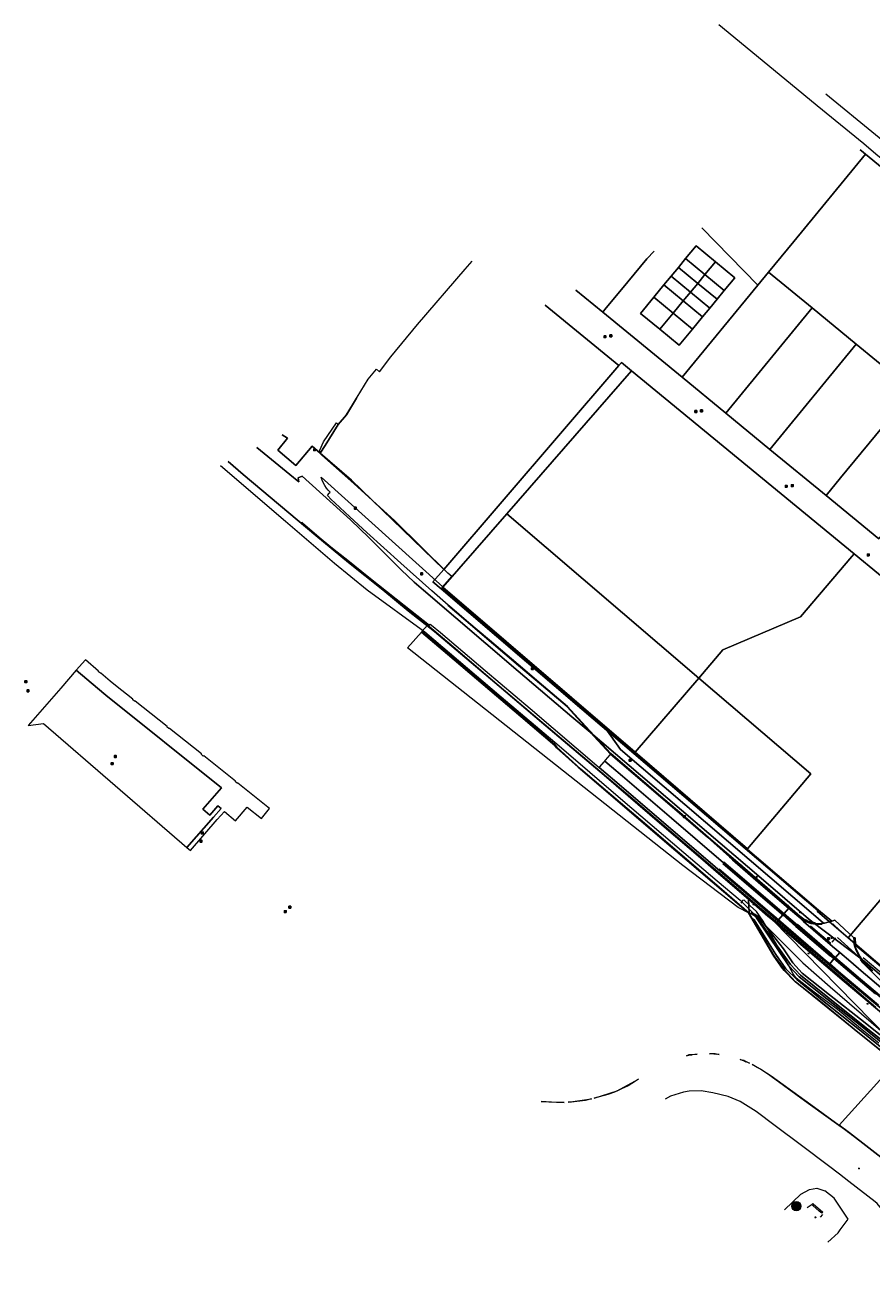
# Model space of a CAD drawing. Header units: metres. Extents: x 163543 to 168130, y 402678 to 405437.
# Tile 1 of 256: x 163543 to 163914, y 403042 to 403588. Entities that reach past the tile are written whole.
import ezdxf
from ezdxf.enums import TextEntityAlignment as Align

# ---------------------------------------------------------------- set-up
doc = ezdxf.new("R2010")
doc.units = ezdxf.units.M
doc.layers.get('0').update_dxf_attribs({"lineweight": 25})
for name, color, linetype, lineweight in [('X-CA190022.004-UO-BGT_Ondergrond$0$GE_117_WGIGeleideconstructie_Grens_GEM', 253, 'X-CA190022.004-UO-BGT_Ondergrond$0$Vangrail', 9), ('X-CA190022.004-UO-BGT_Ondergrond$0$GE_201_SHDHek_Lijn_GEM', 253, 'X-CA190022.004-UO-BGT_Ondergrond$0$Hekwerk', 9), ('X-CA190022.004-UO-BGT_Ondergrond$0$GE_205_SHDWalbescherming_Lijn_GEM', 253, 'Continuous', 9), ('X-CA190022.004-UO-BGT_Ondergrond$0$GE_214_Wegmarkering_Lijn_GEM', 253, 'Continuous', 9), ('X-CA190022.004-UO-BGT_Ondergrond$0$GE_244_Taludlijn_Lijn_GEM', 253, 'Continuous', 9), ('X-CA190022.004-UO-BGT_Ondergrond$0$GE_311_WGDRijbaanRegionaleweg_Vlak_GEM', 253, 'Continuous', 9), ('X-CA190022.004-UO-BGT_Ondergrond$0$GE_314_WGDRijbaanLokaleweg_Vlak_GEM', 253, 'Continuous', 9), ('X-CA190022.004-UO-BGT_Ondergrond$0$GE_316_WGDFietspad_Vlak_GEM', 253, 'Continuous', 9), ('X-CA190022.004-UO-BGT_Ondergrond$0$GE_361_OWGBerm_Vlak_GEM', 253, 'Continuous', 9), ('X-CA190022.004-UO-BGT_Ondergrond$0$GE_367_OWGBerm_groenvoorziening_grasenk_GEM', 253, 'Continuous', 9), ('X-CA190022.004-UO-BGT_Ondergrond$0$GE_401_OTDErf_Vlak_GEM', 253, 'Continuous', 9), ('X-CA190022.004-UO-BGT_Ondergrond$0$GE_461_BTDGraslandoverig_Vlak_GEM', 253, 'Continuous', 9), ('X-CA190022.004-UO-BGT_Ondergrond$0$GE_502_WTDWaterloop_Vlak_GEM', 253, 'Continuous', 9), ('X-CA190022.004-UO-BGT_Ondergrond$0$GE_504_WTDWaterloop_sloot_Vlak_GEM', 253, 'Continuous', 9), ('X-CA190022.004-UO-BGT_Ondergrond$0$GE_541_OWTOever_slootkant_Vlak_GEM', 253, 'Continuous', 9), ('X-CA190022.004-UO-BGT_Ondergrond$0$GE_661_SHDMuurGroterDan30cm_Vlak_GEM', 253, 'Continuous', 9), ('X-CA190022.004-UO-BGT_Ondergrond$0$GE_814_BRDVerkeersbord_Punt_GEM', 253, 'Continuous', 9), ('X-CA190022.004-UO-BGT_Ondergrond$0$GE_861_PALLichtmast_Punt_GEM', 253, 'Continuous', 9), ('X-CA190022.004-UO-BGT_Ondergrond$0$GE_885_PutInspectieofRioolput_Punt_GEM', 253, 'Continuous', 9), ('X-CA190022.004-UO-BGT_Ondergrond$0$GE_886_PutKolk_Punt_GEM', 253, 'Continuous', 9), ('X-CA190022.004-UO-BGT_Ondergrond$0$N-WE-RI-PUT_INSPECTIE-S', 253, 'Continuous', 9), ('X-CA190022.004-UO-KAD_Percelen$0$B-WE-KG-GRENS_PERCEEL-GV', 150, 'Continuous', 9), ('X-CA190022.004-UO-WHM_Riolering gemeente_NLCS_v0.1$0$B-WE-RI-PUT-S', 214, 'Continuous', 15)]:
    doc.layers.add(name, color=color, linetype=linetype, lineweight=lineweight)
doc.layers.add('X-CA190022.004-UO-DWM_Beplanting$0$B-WE-GR-BOOM-S AFKOMSTIG UIT BOMENBESTAND GEMEENTE', color=252, linetype='Continuous')
doc.layers.add('X-CA190022.004-UO-DWM_Beplanting$0$N-GV-GR-GRAS-A-200', color=7, linetype='Continuous')
doc.styles.add('X-CA190022.004-UO-BGT_Ondergrond$0$NLCS-ISO', font='NLCS-ISO.ttf')
doc.linetypes.add('X-CA190022.004-UO-BGT_Ondergrond$0$Hekwerk', pattern='A,5,-1.5,[2,dgnlstyle-Veghel.shx,S=0.007937,R=0,X=0,Y=0],-1.5', length=8)
doc.linetypes.add('X-CA190022.004-UO-BGT_Ondergrond$0$Vangrail', pattern='A,10,-1.5,[3,dgnlstyle-Veghel.shx,S=0.007937,R=90,X=0,Y=0.5],-1,[3,dgnlstyle-Veghel.shx,S=0.007937,R=270,X=0,Y=-0.5],-1.5', length=14)

# ---------------------------------------------------------------- blocks, each defined once
blk = doc.blocks.new('X-CA190022.004-UO-BGT_Ondergrond$0$SIE-WEG_PAAL_VERKEERSBORD-SO')
at = {"linetype": 'ByBlock', "lineweight": 18}
blk.add_circle((0, 0), 1.5, dxfattribs=at)
at = {"linetype": 'ByBlock', "lineweight": 18, "style": 'X-CA190022.004-UO-BGT_Ondergrond$0$NLCS-ISO'}
blk.add_text('vb', height=1.5, dxfattribs=at).set_placement((0, 0.1), align=Align.MIDDLE_CENTER)
blk = doc.blocks.new('X-CA190022.004-UO-BGT_Ondergrond$0$IMGEOVerkeersbord')
at = {"xscale": 5, "yscale": 5, "zscale": 5}
blk.add_blockref('X-CA190022.004-UO-BGT_Ondergrond$0$SIE-WEG_PAAL_VERKEERSBORD-SO', (0, 0), dxfattribs=at)
blk = doc.blocks.new('X-CA190022.004-UO-BGT_Ondergrond$0$SRI-KOLK-SO')
at = {"color": 0, "linetype": 'ByBlock', "lineweight": 18}
blk.add_lwpolyline([(-1.125, -1.125), (1.125, -1.125), (1.125, 1.125), (-1.125, 1.125)], close=True, dxfattribs=at)
at = {"color": 0, "linetype": 'ByBlock', "lineweight": 18, "style": 'X-CA190022.004-UO-BGT_Ondergrond$0$NLCS-ISO'}
blk.add_text('k', height=1.5, dxfattribs=at).set_placement((0, 0), align=Align.MIDDLE_CENTER)
blk = doc.blocks.new('X-CA190022.004-UO-BGT_Ondergrond$0$IMGEOKolk')
at = {"xscale": 5, "yscale": 5, "zscale": 5}
blk.add_blockref('X-CA190022.004-UO-BGT_Ondergrond$0$SRI-KOLK-SO', (0, 0), dxfattribs=at)
blk = doc.blocks.new('X-CA190022.004-UO-BGT_Ondergrond$0$SRI-PUT_INSPECTIEPUT_RIOOLPUT-SO')
at = {"color": 0, "linetype": 'ByBlock', "lineweight": 18}
blk.add_lwpolyline([(-1.1, -1.1), (1.1, -1.1), (1.1, 1.1), (-1.1, 1.1)], close=True, dxfattribs=at)
at = {"color": 0, "linetype": 'ByBlock', "lineweight": 18, "style": 'X-CA190022.004-UO-BGT_Ondergrond$0$NLCS-ISO'}
blk.add_text('r', height=1.5, dxfattribs=at).set_placement((0, 0.3), align=Align.MIDDLE_CENTER)
blk = doc.blocks.new('X-CA190022.004-UO-BGT_Ondergrond$0$IMGEOInspectierioolput')
at = {"layer": 'X-CA190022.004-UO-BGT_Ondergrond$0$N-WE-RI-PUT_INSPECTIE-S', "xscale": 10, "yscale": 10, "zscale": 10}
blk.add_blockref('X-CA190022.004-UO-BGT_Ondergrond$0$SRI-PUT_INSPECTIEPUT_RIOOLPUT-SO', (0, 0), dxfattribs=at)
blk = doc.blocks.new('X-CA190022.004-UO-BGT_Ondergrond$0$N-SIE-WEG_LICHTMAST-SO')
h = blk.add_hatch(color=256)
h.paths.add_polyline_path([(1.2, 0.5, 0.658505), (-1.2, 0.5)])
h.paths.add_polyline_path([(-1.2, -0.5, 0.658505), (1.2, -0.5)])
at = {"flags": 128}
for points in [[(-2.2, 1.3), (-1.1, 0.6)], [(-1.2, 0.5), (1.2, 0.5)], [(0, 1.3), (0, 2.5)], [(1.1, 0.6), (2.2, 1.3)], [(-2.2, -1.3), (-1.1, -0.6)], [(-1.2, -0.5), (1.2, -0.5)], [(0, -1.3), (0, -2.5)], [(2.2, -1.3), (1.1, -0.6)]]:
    blk.add_lwpolyline(points, dxfattribs=at)
at = {"ltscale": 0.5}
blk.add_circle((0, 0), 1.27, dxfattribs=at)
at = {"style": 'X-CA190022.004-UO-BGT_Ondergrond$0$NLCS-ISO'}
blk.add_attdef('TYPE', text='', height=1.8, dxfattribs=at).set_placement((0, 2.5), align=Align.BOTTOM_CENTER)
blk = doc.blocks.new('X-CA190022.004-UO-BGT_Ondergrond$0$IMGEOLichtmastpaal')
at = {"xscale": 5, "yscale": 5, "zscale": 5}
blk.add_blockref('X-CA190022.004-UO-BGT_Ondergrond$0$N-SIE-WEG_LICHTMAST-SO', (0, 6), dxfattribs=at)
blk = doc.blocks.new('X-CA190022.004-UO-WHM_Riolering gemeente_NLCS_v0.1$0$B-SRI-PUT_BETON-SO')
blk.add_line((-1.4, -1.4), (1.4, 1.4))
at = {"lineweight": -3, "flags": 128}
blk.add_lwpolyline([(2, -2), (2, 2), (-2, 2), (-2, -2)], close=True, dxfattribs=at)
at = {"lineweight": -3}
blk.add_circle((0, 0), 2, dxfattribs=at)
blk = doc.blocks.new('X-CA190022.004-UO-DWM_Beplanting$0$SGR-BOOM_01-SO')
at = {"linetype": 'ByBlock', "lineweight": 18}
h = blk.add_hatch(color=0, dxfattribs=at)
h.dxf.hatch_style = 1
edge = h.paths.add_edge_path()
edge.add_arc((0, 0), 0.25, 0, 360)
at = {"color": 0, "linetype": 'ByBlock', "lineweight": 18}
for radius in [2, 0.25]:
    blk.add_circle((0, 0), radius, dxfattribs=at)
blk = doc.blocks.new('X-CA190022.004-UO-DWM_Beplanting$0$IMGEOBoom')
at = {"transparency": 33554457}
h = blk.add_hatch(color=256, dxfattribs=at)
h.dxf.hatch_style = 1
edge = h.paths.add_edge_path()
edge.add_arc((0, 0), 100, 0, 360)
edge = h.paths.add_edge_path(flags=17)
edge.add_arc((0, 0), 12.5, 0, 360)
h = blk.add_hatch()
h.set_pattern_fill('ANGLE', color=256)
h.set_pattern_definition([(0, (0, 0), (0, 6.985), [5.08, -1.905]), (90, (0, 0), (-6.985, 4e-16), [5.08, -1.905])])
edge = h.paths.add_edge_path(flags=17)
edge.add_arc((0, 0), 12.5, 0, 360)
at = {"layer": 'X-CA190022.004-UO-DWM_Beplanting$0$N-GV-GR-GRAS-A-200'}
h = blk.add_hatch(color=256, dxfattribs=at)
h.dxf.hatch_style = 1
edge = h.paths.add_edge_path(flags=17)
edge.add_arc((0, 0), 12.5, 0, 360)
at = {"xscale": 50, "yscale": 50, "zscale": 50}
blk.add_blockref('X-CA190022.004-UO-DWM_Beplanting$0$SGR-BOOM_01-SO', (0, 0), dxfattribs=at)

msp = doc.modelspace()

# ---------------------------------------------------------------- linework, layer by layer
at = {"layer": 'X-CA190022.004-UO-BGT_Ondergrond$0$GE_117_WGIGeleideconstructie_Grens_GEM'}
for p, q in [((163868.994, 403196.036), (163846.23, 403215.725)), ((163877.352, 403188.924), (163868.994, 403196.036)), ((163902.475, 403167.394), (163877.352, 403188.924)), ((163923.544, 403149.674), (163902.475, 403167.394))]:
    msp.add_line(p, q, dxfattribs=at)
at = {"layer": 'X-CA190022.004-UO-BGT_Ondergrond$0$GE_201_SHDHek_Lijn_GEM'}
msp.add_line((163854.849, 403229.652), (163891.151, 403198.708), dxfattribs=at)
msp.add_line((163854.849, 403229.652), (163891.151, 403198.708), dxfattribs=at)
msp.add_line((163854.849, 403229.652), (163891.151, 403198.708), dxfattribs=at)
at = {"layer": 'X-CA190022.004-UO-BGT_Ondergrond$0$GE_205_SHDWalbescherming_Lijn_GEM'}
msp.add_line((163920.27, 403088.704), (163906.66, 403099.309), dxfattribs=at)
at = {"layer": 'X-CA190022.004-UO-BGT_Ondergrond$0$GE_214_Wegmarkering_Lijn_GEM'}
for p, q in [((163849.171, 403219.152), (163874.887, 403197.075)), ((163849.679, 403219.958), (163876.108, 403197.278)), ((163865.87, 403209.814), (163853.363, 403220.568)), ((163870.694, 403196.858), (163847.565, 403216.723)), ((163877.978, 403199.454), (163865.87, 403209.814)), ((163873.605, 403194.365), (163870.694, 403196.858)), ((163874.887, 403197.075), (163875.489, 403196.557)), ((163875.489, 403196.557), (163881.305, 403191.545)), ((163876.108, 403197.278), (163881.914, 403192.296)), ((163883.422, 403194.796), (163877.978, 403199.454)), ((163894.314, 403176.627), (163873.605, 403194.365)), ((163881.302, 403191.551), (163896.353, 403178.633)), ((163897.004, 403179.328), (163881.915, 403192.303)), ((163883.851, 403194.429), (163883.422, 403194.796)), ((163885.999, 403193.408), (163883.851, 403194.429)), ((163884.645, 403193.655), (163897.384, 403182.747)), ((163887.925, 403192.724), (163885.999, 403193.408)), ((163896.535, 403184.093), (163887.677, 403191.7)), ((163889.869, 403192.395), (163887.925, 403192.724)), ((163891.685, 403192.368), (163889.869, 403192.395)), ((163892.841, 403192.447), (163891.685, 403192.368)), ((163897.449, 403192.721), (163900.716, 403189.536)), ((163898.68, 403186.449), (163897.019, 403184.558)), ((163899.481, 403186.61), (163908.751, 403178.25)), ((163897.384, 403182.747), (163900.495, 403180.081)), ((163900.495, 403180.081), (163905.334, 403175.934)), ((163896.143, 403175.075), (163894.314, 403176.627)), ((163901.039, 403170.92), (163896.143, 403175.075)), ((163897.991, 403177.241), (163896.353, 403178.633)), ((163897.004, 403179.328), (163898.606, 403177.946)), ((163902.89, 403173.081), (163897.991, 403177.241)), ((163898.606, 403177.946), (163903.467, 403173.754)), ((163905.334, 403175.934), (163909.887, 403172.032)), ((163910.691, 403175.565), (163909.598, 403176.954)), ((163920.916, 403165.247), (163910.691, 403175.565)), ((163910.859, 403177.944), (163927.009, 403164.231)), ((163917.56, 403156.899), (163901.039, 403170.92)), ((163916.229, 403161.754), (163902.89, 403173.081)), ((163903.467, 403173.754), (163907.757, 403170.055)), ((163907.757, 403170.055), (163917.952, 403161.496)), ((163909.887, 403172.032), (163920.519, 403163.071))]:
    msp.add_line(p, q, dxfattribs=at)
at = {"layer": 'X-CA190022.004-UO-BGT_Ondergrond$0$GE_244_Taludlijn_Lijn_GEM'}
for p, q in [((163857.809, 403202.88), (163857.054, 403201.717)), ((163857.963, 403202.926), (163857.809, 403202.88)), ((163858.485, 403203.083), (163857.963, 403202.926)), ((163861.249, 403200.524), (163858.485, 403203.083)), ((163863.913, 403198.138), (163861.249, 403200.524)), ((163866.905, 403193.909), (163863.913, 403198.138)), ((163877.334, 403175.897), (163866.905, 403193.909)), ((163879.992, 403170.693), (163877.334, 403175.897)), ((163881.398, 403168.817), (163879.992, 403170.693)), ((163889.299, 403162.673), (163881.398, 403168.817)), ((163899.492, 403154.979), (163889.299, 403162.673)), ((163909.59, 403146.639), (163899.492, 403154.979)), ((163917.627, 403140.293), (163909.59, 403146.639)), ((163887.214, 403076.043), (163890.414, 403076.621)), ((163890.414, 403076.621), (163893.972, 403075.343)), ((163876.287, 403067.038), (163883.453, 403073.989)), ((163883.453, 403073.989), (163887.214, 403076.043)), ((163898.053, 403072.157), (163893.972, 403075.343)), ((163904.15, 403062.881), (163898.053, 403072.157)), ((163886.22, 403068.11), (163888.377, 403069.506)), ((163892.943, 403065.027), (163891.893, 403063.819)), ((163900.681, 403058.301), (163904.15, 403062.881)), ((163895.293, 403052.85), (163899.79, 403056.955)), ((163899.79, 403056.955), (163900.681, 403058.301))]:
    msp.add_line(p, q, dxfattribs=at)
at = {"layer": 'X-CA190022.004-UO-BGT_Ondergrond$0$GE_311_WGDRijbaanRegionaleweg_Vlak_GEM', "flags": 128}
for points in [[(163797.31, 403264.182), (163800.259, 403261.661), (163805.12, 403257.514), (163826.588, 403239.105), (163849.464, 403219.493), (163875.181, 403197.417), (163875.782, 403196.899), (163875.489, 403196.557), (163873.605, 403194.365), (163873.321, 403194.035), (163864.348, 403201.77), (163845.825, 403217.695), (163803.702, 403253.9), (163794.917, 403261.368), (163795.146, 403261.638), (163797.017, 403263.84), (163797.31, 403264.182)], [(163799.858, 403267.183), (163819.742, 403250.233), (163842.392, 403230.766), (163852.093, 403222.159), (163865.445, 403210.642), (163877.771, 403200.055), (163878.19, 403199.701), (163877.978, 403199.454), (163876.108, 403197.278), (163875.782, 403196.899), (163875.181, 403197.417), (163849.464, 403219.493), (163826.588, 403239.105), (163805.12, 403257.514), (163800.259, 403261.661), (163797.31, 403264.182), (163797.618, 403264.546), (163799.667, 403266.958), (163799.858, 403267.183)], [(163875.782, 403196.899), (163881.599, 403191.886), (163896.644, 403178.976), (163898.284, 403177.583), (163897.991, 403177.241), (163896.143, 403175.075), (163895.843, 403174.724), (163881.892, 403186.646), (163873.321, 403194.035), (163873.605, 403194.365), (163875.489, 403196.557), (163875.782, 403196.899)], [(163884.645, 403193.655), (163897.384, 403182.747), (163900.495, 403180.081), (163898.606, 403177.946), (163898.284, 403177.583), (163896.644, 403178.976), (163881.599, 403191.886), (163875.782, 403196.899), (163876.108, 403197.278), (163877.978, 403199.454), (163878.19, 403199.701), (163883.669, 403195.085), (163883.422, 403194.796), (163884.645, 403193.655)], [(163914.926, 403171.867), (163910.926, 403175.758), (163910.109, 403176.833), (163909.09, 403178.371), (163908.418, 403179.534), (163907.523, 403181.377), (163907.022, 403182.969), (163906.886, 403183.874), (163906.82, 403185.063), (163906.78, 403186.485), (163907.331, 403186.513), (163907.492, 403183.504), (163907.405, 403183.309), (163907.276, 403183.018), (163907.607, 403181.948), (163908.295, 403180.333), (163909.419, 403178.118), (163910.171, 403177.073), (163911.154, 403175.819), (163915.059, 403171.967)], [(163920.519, 403163.071), (163933.469, 403152.357), (163934.601, 403151.471), (163934.857, 403151.796), (163946.13, 403142.901), (163954.791, 403136.379), (163955.065, 403136.181), (163954.78, 403135.8), (163953.049, 403133.486), (163952.809, 403133.164), (163951.294, 403134.291), (163945.418, 403138.801), (163941.007, 403142.194), (163933.24, 403148.394), (163928.384, 403152.249), (163916.518, 403162.099), (163903.183, 403173.423), (163898.284, 403177.583), (163898.606, 403177.946), (163900.495, 403180.081), (163905.334, 403175.934), (163909.887, 403172.032), (163920.519, 403163.071)], [(163898.284, 403177.583), (163903.183, 403173.423), (163916.518, 403162.099), (163928.384, 403152.249), (163933.24, 403148.394), (163941.007, 403142.194), (163945.418, 403138.801), (163951.294, 403134.291), (163952.809, 403133.164), (163952.594, 403132.878), (163950.851, 403130.547), (163950.626, 403130.246), (163950.406, 403130.409), (163949.351, 403131.211), (163940.676, 403137.809), (163933.352, 403143.473), (163927.68, 403148.011), (163919.527, 403154.687), (163905.759, 403166.231), (163895.843, 403174.724), (163896.143, 403175.075), (163897.991, 403177.241), (163898.284, 403177.583)]]:
    msp.add_lwpolyline(points, dxfattribs=at)
at = {"layer": 'X-CA190022.004-UO-BGT_Ondergrond$0$GE_314_WGDRijbaanLokaleweg_Vlak_GEM', "flags": 128}
for points in [[(164111.819, 403370.327), (164110.422, 403371.472), (164104.118, 403376.641), (164047.197, 403423.307), (164045.595, 403424.62), (164045.52, 403424.682), (164045.445, 403424.743), (164023.128, 403443.119), (163988.974, 403471.167), (163987.37, 403472.484), (163985.867, 403473.719), (163972.494, 403484.697), (163965.389, 403490.533), (163957.217, 403497.246), (163924.326, 403524.265), (163916.412, 403530.766), (163911.028, 403535.189), (163890.616, 403551.956), (163878.913, 403561.57), (163847.365, 403587.523)], [(163894.462, 403557.262), (163916.178, 403539.41), (163948.098, 403513.169), (163960.605, 403502.888), (163991.561, 403477.44), (163993.176, 403476.111), (163994.174, 403475.291), (163994.939, 403474.662), (163995.092, 403474.547), (163995.246, 403474.433), (164022.241, 403452.249), (164022.53, 403451.998), (164022.603, 403451.936), (164049.692, 403429.697), (164051.252, 403428.415), (164115.201, 403375.914)], [(163920.519, 403163.071), (163909.887, 403172.032), (163905.334, 403175.934), (163900.495, 403180.081), (163897.384, 403182.747), (163884.645, 403193.655), (163883.422, 403194.796), (163883.669, 403195.085), (163884.569, 403194.462), (163885.553, 403193.889), (163886.218, 403193.58), (163886.885, 403193.334), (163887.943, 403193.011), (163888.54, 403192.897), (163889.598, 403192.741), (163890.629, 403192.645), (163891.675, 403192.698), (163892.614, 403192.781), (163893.421, 403192.913), (163893.808, 403192.976), (163894.829, 403193.222), (163896.529, 403193.666), (163897.091, 403193.852), (163898.418, 403194.292), (163906.78, 403186.485)], [(163906.78, 403186.485), (163906.82, 403185.063), (163906.886, 403183.874), (163907.022, 403182.969), (163907.523, 403181.377), (163908.418, 403179.534), (163909.09, 403178.371), (163910.109, 403176.833), (163910.926, 403175.758), (163914.926, 403171.867)]]:
    msp.add_lwpolyline(points, dxfattribs=at)
at = {"layer": 'X-CA190022.004-UO-BGT_Ondergrond$0$GE_316_WGDFietspad_Vlak_GEM', "flags": 128}
msp.add_lwpolyline([(163915.059, 403171.967), (163911.154, 403175.819), (163910.171, 403177.073), (163909.419, 403178.118), (163908.295, 403180.333), (163907.607, 403181.948), (163907.276, 403183.018), (163907.405, 403183.309), (163943.741, 403152.67)], dxfattribs=at)
at = {"layer": 'X-CA190022.004-UO-BGT_Ondergrond$0$GE_361_OWGBerm_Vlak_GEM', "flags": 128}
for points in [[(163728.585, 403332.673), (163729.152, 403332.185), (163737.666, 403324.93), (163746.759, 403317.199), (163759.324, 403306.549), (163770.436, 403297.089), (163781, 403288.164), (163789.063, 403279.349), (163800.025, 403267.425), (163815.341, 403254.352), (163819.918, 403250.422), (163830.234, 403241.564), (163842.922, 403230.656), (163856.761, 403218.761), (163874.044, 403203.842), (163878.411, 403199.958), (163878.19, 403199.701), (163877.771, 403200.055), (163865.445, 403210.642), (163852.093, 403222.159), (163842.392, 403230.766), (163819.742, 403250.233), (163799.858, 403267.183), (163792.554, 403275.157), (163780.792, 403287.963), (163772.306, 403295.136), (163759.451, 403306.055), (163748.443, 403315.387), (163736.315, 403325.701), (163728.403, 403332.452), (163728.585, 403332.673)], [(163878.411, 403199.958), (163880.75, 403197.878), (163882.019, 403196.854), (163882.918, 403196.105), (163883.504, 403195.636), (163884.811, 403194.694), (163885.741, 403194.213), (163886.531, 403193.903), (163887.155, 403193.701), (163888.073, 403193.383), (163888.987, 403193.199), (163889.673, 403193.112), (163889.598, 403192.741), (163888.54, 403192.897), (163887.943, 403193.011), (163886.885, 403193.334), (163886.218, 403193.58), (163885.553, 403193.889), (163884.569, 403194.462), (163883.669, 403195.085), (163878.19, 403199.701), (163878.411, 403199.958)]]:
    msp.add_lwpolyline(points, dxfattribs=at)
at = {"layer": 'X-CA190022.004-UO-BGT_Ondergrond$0$GE_367_OWGBerm_groenvoorziening_grasenk_GEM', "flags": 128}
for points in [[(163726.135, 403340.694), (163725.823, 403340.337), (163748.427, 403320.82), (163770.291, 403302.138), (163797.488, 403278.815), (163804.271, 403269.285), (163888.926, 403196.764), (163893.421, 403192.913), (163892.614, 403192.781), (163891.675, 403192.698), (163890.629, 403192.645), (163889.598, 403192.741), (163889.673, 403193.112), (163888.987, 403193.199), (163888.073, 403193.383), (163887.155, 403193.701), (163886.531, 403193.903), (163885.741, 403194.213), (163884.811, 403194.694), (163883.504, 403195.636), (163882.918, 403196.105), (163882.019, 403196.854), (163880.75, 403197.878), (163878.411, 403199.958), (163874.044, 403203.842), (163856.761, 403218.761), (163842.922, 403230.656), (163830.234, 403241.564), (163819.918, 403250.422), (163815.341, 403254.352), (163800.025, 403267.425), (163789.063, 403279.349), (163781, 403288.164), (163770.436, 403297.089), (163759.324, 403306.549), (163746.759, 403317.199), (163737.666, 403324.93), (163729.152, 403332.185), (163728.585, 403332.673), (163721.379, 403338.873), (163707.685, 403351.058), (163692.766, 403364.604), (163685.347, 403371.405), (163678.775, 403377.555), (163677.178, 403379.054), (163675.483, 403380.793), (163676.03, 403381.409), (163675.889, 403381.51), (163676.774, 403382.263), (163675.895, 403383.143), (163675.104, 403384.085), (163674.424, 403385.142), (163673.805, 403386.282), (163673.267, 403387.492), (163672.721, 403388.855), (163726.135, 403340.694)], [(163923.544, 403149.674), (163902.475, 403167.394), (163877.352, 403188.924), (163870.972, 403194.353), (163868.994, 403196.036), (163860.428, 403203.445), (163846.23, 403215.725), (163840.418, 403220.803), (163822.441, 403236.145), (163796.999, 403257.968), (163769.557, 403281.251), (163747.029, 403300.468), (163730.713, 403314.282), (163719.456, 403323.919), (163718.493, 403324.744), (163702.27, 403337.872), (163688.73, 403348.661), (163681.877, 403354.081), (163675.983, 403358.833), (163664.434, 403368.544), (163664.381, 403368.588), (163664.076, 403368.841), (163664.229, 403369.017)], [(163664.229, 403369.017), (163664.497, 403368.8), (163672.74, 403361.829), (163677.789, 403357.672), (163684.394, 403352.366), (163693.646, 403345.001), (163709.166, 403332.703), (163720.337, 403323.8), (163720.674, 403324.31), (163721.281, 403323.803), (163725.121, 403320.597), (163744.768, 403303.894), (163764.518, 403287.211), (163794.917, 403261.368), (163803.702, 403253.9), (163845.825, 403217.695), (163864.348, 403201.77), (163873.321, 403194.035), (163881.892, 403186.646), (163895.843, 403174.724), (163905.759, 403166.231), (163919.527, 403154.687)], [(163797.488, 403278.815), (163824.681, 403255.496), (163832.625, 403248.684), (163854.849, 403229.652), (163891.151, 403198.708), (163897.091, 403193.852), (163896.529, 403193.666), (163894.829, 403193.222), (163893.808, 403192.976), (163893.421, 403192.913), (163888.926, 403196.764), (163804.271, 403269.285), (163797.488, 403278.815)]]:
    msp.add_lwpolyline(points, dxfattribs=at)
at = {"layer": 'X-CA190022.004-UO-BGT_Ondergrond$0$GE_401_OTDErf_Vlak_GEM', "flags": 128}
msp.add_lwpolyline([(163943.741, 403152.67), (163907.405, 403183.309), (163907.492, 403183.504), (163907.331, 403186.513), (163906.78, 403186.485), (163898.418, 403194.292), (163897.091, 403193.852), (163891.151, 403198.708), (163854.849, 403229.652), (163832.625, 403248.684), (163824.681, 403255.496), (163797.488, 403278.815), (163770.291, 403302.138), (163748.427, 403320.82), (163725.823, 403340.337), (163726.135, 403340.694), (163730.087, 403345.217), (163728.418, 403346.724), (163705.04, 403369.625), (163687.162, 403386.135), (163673.093, 403398.493), (163672.15, 403400.248), (163672.08, 403400.307), (163672.208, 403400.75), (163673.785, 403404.313), (163679.444, 403412.788), (163680.23, 403412.135), (163683.695, 403416.135), (163693.333, 403431.833), (163697.077, 403436.297), (163698.353, 403435.082), (163703.343, 403441.734), (163715.086, 403455.95), (163736.035, 403480.233), (163739.018, 403483.691)], dxfattribs=at)
at = {"layer": 'X-CA190022.004-UO-BGT_Ondergrond$0$GE_461_BTDGraslandoverig_Vlak_GEM', "flags": 128}
for points in [[(163860.428, 403203.445), (163860.741, 403197.39), (163845.52, 403210.508), (163829.066, 403224.61), (163814.738, 403236.818), (163798.466, 403250.652), (163786.83, 403260.583), (163776.264, 403270.298), (163775.446, 403271.398), (163760.682, 403283.976), (163744.212, 403298.021), (163728.434, 403311.456), (163717.004, 403321.107), (163719.456, 403323.919), (163730.713, 403314.282), (163747.029, 403300.468), (163769.557, 403281.251), (163796.999, 403257.968), (163822.441, 403236.145), (163840.418, 403220.803), (163846.23, 403215.725), (163860.428, 403203.445)], [(163927.096, 403133.946), (163910.285, 403147.543), (163894.779, 403159.74), (163882.634, 403169.425), (163878.194, 403174.179), (163873.892, 403180.446), (163863.919, 403195.322), (163862.728, 403196.472), (163861.616, 403197.257), (163860.741, 403197.39), (163860.428, 403203.445), (163868.994, 403196.036)], [(163860.741, 403197.39), (163861.616, 403197.257), (163862.728, 403196.472), (163863.919, 403195.322), (163873.892, 403180.446), (163878.194, 403174.179), (163882.634, 403169.425), (163894.779, 403159.74), (163910.285, 403147.543), (163927.096, 403133.946), (163925.952, 403132.681), (163909.238, 403146.132), (163893.728, 403158.372), (163881.684, 403168.192), (163876.867, 403172.956), (163872.427, 403179.206), (163862.994, 403194.419), (163861.982, 403194.941), (163860.741, 403197.39)], [(163868.994, 403196.036), (163870.972, 403194.353), (163928.614, 403135.623), (163911.636, 403149.232), (163895.961, 403161.462), (163884.051, 403170.994), (163879.885, 403175.584), (163875.758, 403181.738), (163864.507, 403195.965), (163863.073, 403196.907), (163861.685, 403197.561), (163862.9, 403196.658), (163864.171, 403195.612), (163874.458, 403180.902), (163878.853, 403174.771), (163883.337, 403170.124), (163895.307, 403160.513), (163910.774, 403148.082), (163927.727, 403134.642)], [(163928.614, 403135.623), (163927.727, 403134.642), (163910.774, 403148.082), (163895.307, 403160.513), (163883.337, 403170.124), (163878.853, 403174.771), (163874.458, 403180.902), (163864.171, 403195.612), (163862.9, 403196.658), (163861.685, 403197.561), (163863.073, 403196.907), (163864.507, 403195.965), (163875.758, 403181.738), (163879.885, 403175.584), (163884.051, 403170.994), (163895.961, 403161.462), (163911.636, 403149.232), (163928.614, 403135.623)], [(163925.181, 403131.829), (163908.537, 403145.063), (163892.953, 403157.826), (163881.106, 403167.257), (163876.245, 403172.397), (163871.622, 403178.704), (163861.982, 403194.941), (163862.994, 403194.419), (163872.427, 403179.206), (163876.867, 403172.956), (163881.684, 403168.192), (163893.728, 403158.372), (163909.238, 403146.132), (163925.952, 403132.681), (163925.181, 403131.829)], [(163928.614, 403135.623), (163870.972, 403194.353), (163877.352, 403188.924)], [(163877.352, 403188.924), (163902.475, 403167.394), (163923.544, 403149.674)], [(163833.749, 403134.836), (163834.247, 403135.015), (163835.7, 403135.087), (163833.749, 403134.836)], [(163846.21, 403135.447), (163845.173, 403135.557), (163845.644, 403135.58), (163846.21, 403135.447)], [(163859.316, 403132.085), (163857.613, 403132.758), (163858.343, 403132.586), (163859.316, 403132.085)], [(163802.694, 403119.342), (163812.167, 403124.419), (163810.436, 403123.291), (163807.621, 403121.576), (163804.679, 403120.243), (163801.631, 403118.804), (163798.731, 403117.639), (163792.72, 403116.075), (163802.694, 403119.342)], [(163779.513, 403114.231), (163776.146, 403114.155), (163769.314, 403114.694), (163779.513, 403114.231)], [(163781.31, 403114.272), (163791.486, 403115.754), (163788.677, 403115.023), (163782.686, 403114.303), (163781.31, 403114.272)]]:
    msp.add_lwpolyline(points, dxfattribs=at)
at = {"layer": 'X-CA190022.004-UO-BGT_Ondergrond$0$GE_502_WTDWaterloop_Vlak_GEM', "flags": 128}
for points in [[(163831.641, 403218.219), (163710.674, 403313.843), (163716.756, 403320.793), (163728.175, 403311.15), (163743.952, 403297.716), (163760.423, 403283.672), (163775.377, 403271.022), (163776.126, 403270.027), (163785.599, 403261.449), (163797.912, 403250.935), (163828.506, 403224.792), (163860.471, 403197.472), (163855.887, 403199.887), (163831.641, 403218.219)], [(163900.25, 403104.274), (163924.961, 403131.586), (163942.357, 403117.523), (163986.895, 403083.244), (164012.34, 403063.661), (163966.711, 403047.614), (163961.985, 403052.072), (163965.302, 403048.944), (163953.856, 403060.707), (163938.258, 403073.676), (163923.142, 403086.638), (163904.873, 403100.91), (163900.25, 403104.274)]]:
    msp.add_lwpolyline(points, dxfattribs=at)
at = {"layer": 'X-CA190022.004-UO-BGT_Ondergrond$0$GE_504_WTDWaterloop_sloot_Vlak_GEM', "flags": 128}
msp.add_lwpolyline([(163953.332, 403041.874), (163943.934, 403048.795), (163943.045, 403047.716), (163922.408, 403063.21), (163916.986, 403069.766), (163916.033, 403070.576), (163904.442, 403079.508), (163900.346, 403082.688)], dxfattribs=at)
at = {"layer": 'X-CA190022.004-UO-BGT_Ondergrond$0$GE_541_OWTOever_slootkant_Vlak_GEM', "flags": 128}
msp.add_lwpolyline([(163953.332, 403041.874), (163943.934, 403048.795), (163943.045, 403047.716), (163922.408, 403063.21), (163916.986, 403069.766), (163916.033, 403070.576), (163904.442, 403079.508), (163900.346, 403082.688), (163895.571, 403086.395), (163883.781, 403095.364), (163872.176, 403103.901), (163863.818, 403110.18), (163856.8, 403114.595), (163851.536, 403116.775), (163844.803, 403118.398), (163839.715, 403119.384), (163834.433, 403119.128), (163831.858, 403118.72), (163826.155, 403116.946), (163823.859, 403115.665)], dxfattribs=at)
at = {"layer": 'X-CA190022.004-UO-BGT_Ondergrond$0$GE_661_SHDMuurGroterDan30cm_Vlak_GEM', "flags": 128}
for points in [[(163860.471, 403197.472), (163828.506, 403224.792), (163797.912, 403250.935), (163785.599, 403261.449), (163776.126, 403270.027), (163775.377, 403271.022), (163760.423, 403283.672), (163743.952, 403297.716), (163728.175, 403311.15), (163716.756, 403320.793), (163717.004, 403321.107), (163728.434, 403311.456), (163744.212, 403298.021), (163760.682, 403283.976), (163775.446, 403271.398), (163776.264, 403270.298), (163786.83, 403260.583), (163798.466, 403250.652), (163814.738, 403236.818), (163829.066, 403224.61), (163845.52, 403210.508), (163860.741, 403197.39), (163860.471, 403197.472)], [(163924.961, 403131.586), (163880.82, 403167.27), (163876.107, 403172.244), (163875.45, 403173.045), (163871.5, 403178.508), (163860.471, 403197.472), (163860.741, 403197.39), (163861.982, 403194.941), (163871.622, 403178.704), (163876.245, 403172.397), (163881.106, 403167.257), (163892.953, 403157.826), (163908.537, 403145.063), (163925.181, 403131.829), (163924.961, 403131.586)], [(163835.7, 403135.087), (163834.247, 403135.015), (163833.749, 403134.836), (163833.143, 403134.758), (163834.408, 403135.205), (163837.858, 403135.365), (163835.7, 403135.087)], [(163847.603, 403135.299), (163846.21, 403135.447), (163845.644, 403135.58), (163845.173, 403135.557), (163844.472, 403135.631), (163843.297, 403135.617), (163845.799, 403135.733), (163847.603, 403135.299)], [(163857.519, 403132.795), (163856.772, 403133.091), (163858.581, 403132.655), (163860.833, 403131.485), (163860.194, 403131.738), (163859.316, 403132.085), (163858.343, 403132.586), (163857.613, 403132.758), (163857.519, 403132.795)], [(163862.003, 403130.878), (163865.844, 403128.883), (163870.44, 403125.911), (163887.757, 403113.363), (163900.25, 403104.274), (163900.099, 403104.107), (163887.715, 403113.074), (163885.071, 403114.991), (163881.234, 403117.774), (163870.404, 403125.627), (163869.797, 403126.035), (163866.369, 403128.338), (163866.295, 403128.392), (163866.249, 403128.419), (163865.643, 403128.826), (163864.766, 403129.277), (163864.287, 403129.555), (163862.003, 403130.878)], [(163900.25, 403104.274), (163904.873, 403100.91), (163923.142, 403086.638), (163938.258, 403073.676), (163953.856, 403060.707), (163965.302, 403048.944), (163961.985, 403052.072), (163958.552, 403055.587), (163953.734, 403060.574), (163941.352, 403070.882), (163935.277, 403076.089), (163920.27, 403088.704), (163906.66, 403099.309), (163905.686, 403100.012), (163904.862, 403100.657), (163904.519, 403100.906), (163902.594, 403102.3), (163900.099, 403104.107), (163900.25, 403104.274)], [(163888.98, 403069.591), (163892.895, 403066.222), (163893.06, 403066.08), (163892.581, 403065.526), (163891.452, 403066.498), (163888.814, 403068.768), (163888.338, 403069.178), (163888.194, 403069.302), (163888.377, 403069.506), (163888.677, 403069.842), (163888.773, 403069.763), (163888.98, 403069.591)]]:
    msp.add_lwpolyline(points, dxfattribs=at)
at = {"layer": 'X-CA190022.004-UO-KAD_Percelen$0$B-WE-KG-GRENS_PERCEEL-GV', "flags": 128}
for points in [[(163869.284, 403478.943), (163880.341, 403492.406), (163911.841, 403530.76), (163910.138, 403532.156), (163909.478, 403532.697)], [(163909.478, 403532.697), (163910.138, 403532.156), (163911.841, 403530.76), (163968.105, 403484.565), (164019.82, 403442.132), (164045.439, 403420.954), (164089.457, 403384.744), (164090.229, 403384.109)], [(163797.395, 403462.442), (163796.468, 403461.316), (163831.314, 403432.711), (163864.551, 403473.181), (163839.947, 403498.379)], [(163839.947, 403498.379), (163864.551, 403473.181), (163869.284, 403478.943)], [(163784.598, 403471.06), (163796.468, 403461.316), (163797.395, 403462.442), (163807.459, 403474.655), (163815.73, 403484.68), (163819.028, 403488.054)], [(163819.028, 403488.054), (163815.73, 403484.68), (163807.459, 403474.655), (163797.395, 403462.442)], [(163917.634, 403361.729), (163894.535, 403380.748), (163869.777, 403401.074), (163850.484, 403416.955), (163831.314, 403432.711), (163796.468, 403461.316), (163784.598, 403471.06)], [(163688.306, 403423.533), (163683.841, 403416.161), (163680.221, 403411.966), (163674.473, 403402.787), (163672.375, 403399.437), (163686.148, 403387.567), (163726.588, 403348.357), (163803.521, 403437.955), (163771.102, 403464.399)], [(163771.102, 403464.399), (163803.521, 403437.955)], [(163803.521, 403437.955), (163804.628, 403439.244), (163809.113, 403435.554), (163906.832, 403355.156), (163949.562, 403320)], [(163655.614, 403407.398), (163658.037, 403405.926), (163653.668, 403400.711), (163661.594, 403393.952), (163668.783, 403402.533), (163672.375, 403399.437), (163674.473, 403402.787), (163680.221, 403411.966), (163683.841, 403416.161), (163688.306, 403423.533)], [(163644.453, 403401.889), (163659.057, 403390.019), (163663.007, 403386.808), (163662.701, 403388.524), (163664.466, 403389.236), (163685.691, 403370.151), (163693.707, 403362.415), (163707.949, 403348.114), (163713.588, 403342.716), (163717.721, 403339.188), (163759.303, 403303.699), (163782.916, 403283.573), (163789.989, 403277.544), (163865.946, 403212.67), (163886.842, 403194.843), (163887.341, 403194.464), (163888.885, 403193.292), (163909.91, 403177.332), (163909.75, 403177.539), (163909.195, 403178.373), (163908.697, 403179.243), (163908.26, 403180.144), (163907.885, 403181.074), (163907.573, 403182.026), (163907.327, 403182.997), (163907.149, 403183.976), (163904.209, 403186.487), (163896.032, 403193.495), (163890.534, 403198.207), (163890.846, 403198.572), (163810.126, 403267.475), (163787.263, 403286.991), (163725.444, 403339.76), (163721.845, 403342.833), (163726.588, 403348.357), (163686.148, 403387.567), (163672.375, 403399.437), (163668.783, 403402.533), (163661.594, 403393.952), (163653.668, 403400.711), (163658.037, 403405.926), (163655.614, 403407.398)], [(163887.341, 403194.464), (163886.842, 403194.843), (163865.946, 403212.67), (163789.989, 403277.544), (163782.916, 403283.573), (163759.303, 403303.699), (163717.721, 403339.188), (163713.588, 403342.716), (163707.949, 403348.114), (163693.707, 403362.415), (163685.691, 403370.151), (163664.466, 403389.236), (163662.701, 403388.524), (163663.007, 403386.808), (163659.057, 403390.019), (163644.453, 403401.889)], [(163628.476, 403394.003), (163657.149, 403369.562), (163678.617, 403351.124), (163693, 403339.322), (163718.294, 403320.865), (163751.827, 403292.379), (163777.26, 403270.884), (163804.154, 403247.719), (163832.005, 403224.052), (163846.648, 403211.559), (163856.763, 403203.077), (163864.145, 403195.719), (163884.246, 403175.487), (163896.276, 403164.94), (163918.572, 403145.78)], [(163631.903, 403395.695), (163638.501, 403390.04), (163670.434, 403363.177), (163684.778, 403351.396), (163699.769, 403339.419), (163710.903, 403330.216), (163722.571, 403321.092), (163732.096, 403312.96), (163808.515, 403248.408), (163884.498, 403183.483), (163916.342, 403155.991)], [(163916.342, 403155.991), (163884.498, 403183.483), (163808.515, 403248.408), (163732.096, 403312.96), (163722.571, 403321.092), (163710.903, 403330.216), (163699.769, 403339.419), (163684.778, 403351.396), (163670.434, 403363.177), (163638.501, 403390.04), (163631.903, 403395.695)], [(163949.562, 403320), (163906.832, 403355.156), (163905.795, 403353.943), (163883.244, 403327.559), (163849.19, 403312.973), (163838.579, 403300.615), (163887.81, 403258.53), (163860.01, 403225.68), (163810.626, 403268.058), (163810.413, 403267.81), (163810.126, 403267.475), (163890.846, 403198.572), (163890.534, 403198.207), (163896.032, 403193.495), (163904.209, 403186.487), (163905.049, 403187.482), (163944.042, 403233.467)], [(163940.35, 403151.579), (163911.989, 403175.753), (163909.91, 403177.332), (163888.885, 403193.292), (163887.341, 403194.464)], [(163939.512, 403156.336), (163907.149, 403183.976), (163907.327, 403182.997), (163907.573, 403182.026), (163907.885, 403181.074), (163908.26, 403180.144), (163908.697, 403179.243), (163909.195, 403178.373), (163909.75, 403177.539), (163909.91, 403177.332), (163911.989, 403175.753), (163940.35, 403151.579)]]:
    msp.add_lwpolyline(points, dxfattribs=at)
for points in [[(163869.284, 403478.943), (163888.448, 403463.17), (163907.78, 403447.259), (163925.535, 403432.646), (163925.671, 403432.812), (163935.426, 403444.712), (163936.317, 403445.8), (163968.105, 403484.565), (163911.841, 403530.76), (163880.341, 403492.406)], [(163813.027, 403460.794), (163818.837, 403467.853), (163823.289, 403473.261), (163826.466, 403477.12), (163829.64, 403480.976), (163832.815, 403484.834), (163837.398, 403490.401), (163845.89, 403483.409), (163854.381, 403476.418), (163849.8, 403470.855), (163846.622, 403466.995), (163843.444, 403463.135), (163840.266, 403459.275), (163835.817, 403453.872), (163830.005, 403446.813), (163821.519, 403453.801)], [(163841.309, 403477.844), (163845.89, 403483.409), (163837.398, 403490.401), (163832.815, 403484.834)], [(163834.956, 403470.126), (163838.132, 403473.984), (163829.64, 403480.976), (163826.466, 403477.12)], [(163838.132, 403473.984), (163841.309, 403477.844), (163832.815, 403484.834), (163829.64, 403480.976)], [(163841.309, 403477.844), (163849.8, 403470.855), (163854.381, 403476.418), (163845.89, 403483.409)], [(163831.779, 403466.266), (163834.956, 403470.126), (163826.466, 403477.12), (163823.289, 403473.261)], [(163869.284, 403478.943), (163864.551, 403473.181), (163831.314, 403432.711), (163850.484, 403416.955), (163888.448, 403463.17)], [(163841.309, 403477.844), (163838.132, 403473.984), (163846.622, 403466.995), (163849.8, 403470.855)], [(163827.329, 403460.86), (163831.779, 403466.266), (163823.289, 403473.261), (163818.837, 403467.853)], [(163834.956, 403470.126), (163831.779, 403466.266), (163840.266, 403459.275), (163843.444, 403463.135)], [(163838.132, 403473.984), (163834.956, 403470.126), (163843.444, 403463.135), (163846.622, 403466.995)], [(163827.329, 403460.86), (163818.837, 403467.853), (163813.027, 403460.794), (163821.519, 403453.801)], [(163840.266, 403459.275), (163831.779, 403466.266), (163827.329, 403460.86), (163835.817, 403453.872)], [(163835.817, 403453.872), (163827.329, 403460.86), (163821.519, 403453.801), (163830.005, 403446.813)], [(163869.777, 403401.074), (163907.78, 403447.259), (163888.448, 403463.17), (163850.484, 403416.955)], [(163932.642, 403427.098), (163925.671, 403432.812), (163925.535, 403432.646), (163907.78, 403447.259), (163869.777, 403401.074), (163894.535, 403380.748), (163900.905, 403388.496), (163928.781, 403422.385)], [(163754.232, 403372.72), (163809.113, 403435.554), (163804.628, 403439.244), (163803.521, 403437.955), (163726.588, 403348.357), (163721.845, 403342.833), (163725.444, 403339.76), (163726.141, 403340.559)], [(163905.795, 403353.943), (163906.832, 403355.156), (163809.113, 403435.554), (163754.232, 403372.72), (163838.579, 403300.615), (163849.19, 403312.973), (163883.244, 403327.559)], [(163917.634, 403361.729), (163925.173, 403370.915), (163955.818, 403408.1), (163932.642, 403427.098), (163928.781, 403422.385), (163900.905, 403388.496), (163894.535, 403380.748)], [(163810.626, 403268.058), (163838.579, 403300.615), (163754.232, 403372.72), (163726.141, 403340.559)], [(163810.126, 403267.475), (163810.413, 403267.81), (163810.626, 403268.058), (163726.141, 403340.559), (163725.444, 403339.76), (163787.263, 403286.991)], [(163636.186, 403254.458), (163635.91, 403254.429), (163635.13, 403255.066), (163635.09, 403255.337), (163621.214, 403266.407), (163620.941, 403266.374), (163620.155, 403267.004), (163620.133, 403267.281), (163606.157, 403278.433), (163605.879, 403278.397), (163605.098, 403279.027), (163605.066, 403279.304), (163591.121, 403290.447), (163590.842, 403290.405), (163590.056, 403291.033), (163590.033, 403291.312), (163582.442, 403297.368), (163580.139, 403299.25), (163576.054, 403302.714), (163575.783, 403302.701), (163575.018, 403303.348), (163574.996, 403303.628), (163569.185, 403308.585), (163565.219, 403304.033), (163574.456, 403296.153), (163578.155, 403293.087), (163629.022, 403252.462), (163620.784, 403243.027), (163623.803, 403240.401), (163627.438, 403244.559), (163628.811, 403243.369), (163625.439, 403239.524), (163613.784, 403226.235), (163615.297, 403224.926), (163627.132, 403238.422), (163630.322, 403242.058), (163635.095, 403237.918), (163640.309, 403243.896), (163646.549, 403238.876), (163650.135, 403243.305)], [(163558.35, 403296.15), (163544.13, 403279.81), (163550.84, 403280.67), (163613.784, 403226.235), (163625.439, 403239.524), (163628.811, 403243.369), (163627.438, 403244.559), (163623.803, 403240.401), (163620.784, 403243.027), (163629.022, 403252.462), (163578.155, 403293.087), (163574.456, 403296.153), (163565.219, 403304.033)], [(163810.626, 403268.058), (163860.01, 403225.68), (163887.81, 403258.53), (163838.579, 403300.615)], [(163948.647, 403150.158), (163960.787, 403167.032), (163968.541, 403177.106), (163986.605, 403201.417), (163996.216, 403211.855), (163988.184, 403214.062), (163979.185, 403216.917), (163970.796, 403220.008), (163962.596, 403223.723), (163956.21, 403226.861), (163949.701, 403230.332), (163944.042, 403233.467), (163905.049, 403187.482), (163904.209, 403186.487), (163907.149, 403183.976), (163939.512, 403156.336), (163940.36, 403157.321)]]:
    msp.add_lwpolyline(points, close=True, dxfattribs=at)

# ---------------------------------------------------------------- block references
at = {"layer": 'X-CA190022.004-UO-BGT_Ondergrond$0$GE_814_BRDVerkeersbord_Punt_GEM', "xscale": 0.03, "yscale": 0.03, "zscale": 0.02}
for p in [(163864.145, 403213.362), (163883.142, 403197.692), (163913.524, 403173.365)]:
    msp.add_blockref('X-CA190022.004-UO-BGT_Ondergrond$0$IMGEOVerkeersbord', p, dxfattribs=at)
at = {"layer": 'X-CA190022.004-UO-BGT_Ondergrond$0$GE_861_PALLichtmast_Punt_GEM', "xscale": 0.025, "yscale": 0.025, "zscale": 0.025}
for p in [(163862.587, 403201.111), (163886.83, 403179.535), (163912.683, 403157.419), (163908.969, 403085.085), (163889.869, 403063.64)]:
    msp.add_blockref('X-CA190022.004-UO-BGT_Ondergrond$0$IMGEOLichtmastpaal', p, dxfattribs=at)
at = {"layer": 'X-CA190022.004-UO-BGT_Ondergrond$0$GE_885_PutInspectieofRioolput_Punt_GEM', "xscale": 0.025, "yscale": 0.025, "zscale": 0.025}
for p in [(163897.041, 403186.692), (163897.056, 403186.744)]:
    msp.add_blockref('X-CA190022.004-UO-BGT_Ondergrond$0$IMGEOInspectierioolput', p, dxfattribs=at)
at = {"layer": 'X-CA190022.004-UO-BGT_Ondergrond$0$GE_886_PutKolk_Punt_GEM', "xscale": 0.025, "yscale": 0.025, "zscale": 0.025}
for p in [(163857.091, 403218.411), (163857.288, 403218.331), (163877.889, 403200.484), (163877.915, 403200.525)]:
    msp.add_blockref('X-CA190022.004-UO-BGT_Ondergrond$0$IMGEOKolk', p, dxfattribs=at)
at = {"layer": 'X-CA190022.004-UO-DWM_Beplanting$0$B-WE-GR-BOOM-S AFKOMSTIG UIT BOMENBESTAND GEMEENTE', "xscale": 0.02, "yscale": 0.02, "zscale": 0.02}
msp.add_blockref('X-CA190022.004-UO-DWM_Beplanting$0$IMGEOBoom', (163881.443, 403068.657), dxfattribs=at)
at = {"layer": 'X-CA190022.004-UO-WHM_Riolering gemeente_NLCS_v0.1$0$B-WE-RI-PUT-S', "xscale": 0.2, "yscale": 0.2, "zscale": 0.2}
for p in [(163797.392, 403450.528), (163799.984, 403450.912), (163837.296, 403417.696), (163839.792, 403417.984), (163669.888, 403400.896), (163877.024, 403384.832), (163879.728, 403385.12), (163687.744, 403375.264), (163913.104, 403354.656), (163716.864, 403346.4), (163765.568, 403304.736), (163543.008, 403299.008), (163544, 403295.008), (163580.992, 403263.008), (163582.384, 403266.144), (163808.464, 403264.512), (163832.256, 403239.776), (163620, 403228.992), (163620.592, 403232.576), (163656.992, 403198.016), (163659.008, 403200), (163895.616, 403186.176)]:
    msp.add_blockref('X-CA190022.004-UO-WHM_Riolering gemeente_NLCS_v0.1$0$B-SRI-PUT_BETON-SO', p, dxfattribs=at)

doc.saveas('drawing.dxf')
